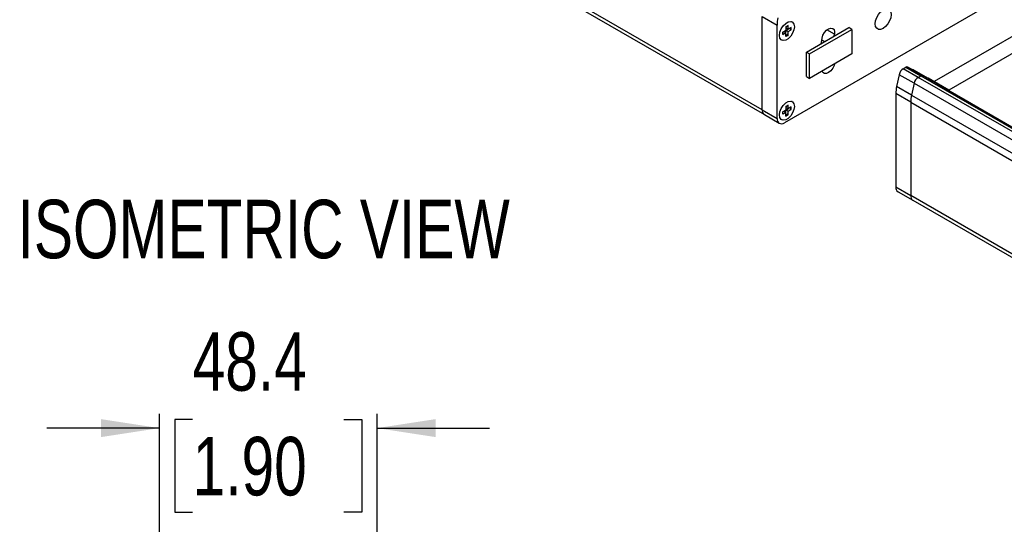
# Model space of a CAD drawing. Header units: millimetres. Extents: x 0 to 1118, y 0 to 864.
# Tile 15 of 22: x 744 to 962, y 378 to 490. Entities that reach past the tile are written whole.
import ezdxf

# ---------------------------------------------------------------- set-up
doc = ezdxf.new("R2010")
doc.units = ezdxf.units.MM
doc.layers.add('DIMENSIONS', color=140, linetype='Continuous', lineweight=25)
doc.layers.add('TEXT', color=140, linetype='Continuous', lineweight=25)
doc.styles.add('SLDTEXTSTYLE0', font='TXT', dxfattribs={"width": 0.75})
doc.dimstyles.new('SLDDIMSTYLE0', dxfattribs={"dimtxt": 13, "dimasz": 13, "dimexe": 0, "dimexo": 0.0625, "dimgap": 3.25, "dimtad": 0, "dimtih": 1, "dimtoh": 1, "dimdec": 1, "dimrnd": 1e-09, "dimzin": 12, "dimdsep": 46, "dimtxsty": 'SLDTEXTSTYLE0', "dimsah": 1, "dimcen": 0.09, "dimadec": 0, "dimazin": 3, "dimtfac": 1, "dimtdec": 1, "dimtmove": 0, "dimatfit": 0, "dimfxl": 0, "dimfrac": 2, "dimtolj": 1, "dimtzin": 12, "dimarcsym": 0})

# ---------------------------------------------------------------- blocks, each defined once
blk = doc.blocks.new('_D_12')
at = {"layer": 'DIMENSIONS'}
for p, q in [((774.59, 356.76), (774.59, 402.17)), ((781.96, 400.91), (778, 400.91)), ((778, 400.91), (778, 380.27)), ((815.58, 400.91), (819.55, 400.91)), ((819.55, 400.91), (819.55, 380.27)), ((822.96, 342.12), (822.96, 402.17)), ((774.59, 398.99), (749.59, 398.99)), ((822.96, 398.99), (847.96, 398.99)), ((778, 380.27), (781.96, 380.27)), ((819.55, 380.27), (815.58, 380.27))]:
    blk.add_line(p, q, dxfattribs=at)
for points in [[(774.59, 398.99), (761.59, 400.99), (761.59, 396.99)], [(822.96, 398.99), (835.96, 396.99), (835.96, 400.99)]]:
    blk.add_solid(points, dxfattribs=at)
at = {"layer": 'DIMENSIONS', "char_height": 13, "attachment_point": 1, "style": 'SLDTEXTSTYLE0'}
for s, insert in [('48.4', (781.96, 420.3)), ('1.90', (781.96, 397.03))]:
    blk.add_mtext(s, dxfattribs=dict(at, insert=insert))

msp = doc.modelspace()

# ---------------------------------------------------------------- linework, layer by layer
for p, q in [((908.52904, 469.74381), (743.53745, 564.99142)), ((744.0208, 563.92312), (909.01238, 468.67551)), ((981.63718, 496.16736), (946.71334, 476.00626)), ((959.67643, 493.55541), (913.47878, 466.88607)), ((984.93701, 494.26241), (950.01263, 474.101)), ((908.52904, 490.48365), (911.82887, 488.5787)), ((908.52904, 469.74381), (908.52904, 490.48365)), ((911.82887, 467.83886), (911.82887, 488.5787)), ((914.26864, 488.47657), (913.79724, 488.20443)), ((913.79724, 488.20443), (913.79724, 487.38789)), ((914.26864, 487.66003), (913.79724, 487.93216)), ((914.26864, 487.66003), (914.26864, 488.47657)), ((914.97575, 488.06823), (914.26864, 487.66003)), ((914.97575, 487.52387), (914.97575, 488.06823)), ((915.19951, 489.27256), (915.11676, 489.32033)), ((918.35031, 482.58118), (927.7784, 488.0239)), ((928.4855, 487.61569), (927.7784, 488.0239)), ((912.38302, 486.2993), (912.30027, 486.34707)), ((913.79724, 487.38789), (913.09013, 486.97969)), ((913.09013, 486.97969), (913.09013, 486.43533)), ((913.79724, 486.84353), (913.09013, 486.43533)), ((913.11555, 486.99427), (913.32583, 487.11567)), ((913.79724, 486.84353), (913.32583, 487.11567)), ((913.79724, 487.3878), (914.37667, 487.7223)), ((913.79724, 486.84353), (913.79724, 487.3878)), ((913.79724, 487.3878), (914.26864, 487.11567)), ((913.79724, 486.02699), (913.79724, 486.84353)), ((913.95019, 486.3197), (913.79724, 486.24745)), ((914.26864, 486.29913), (913.79724, 486.02699)), ((914.18589, 486.49433), (913.95019, 486.3197)), ((914.18589, 486.3469), (914.26864, 486.29913)), ((914.26864, 487.11567), (914.97575, 487.52387)), ((914.26864, 486.29913), (914.26864, 487.11567)), ((914.97575, 487.52387), (914.893, 487.57164)), ((919.05741, 482.17297), (928.4855, 487.61569)), ((924.60502, 486.52964), (922.9087, 487.50891)), ((924.54165, 486.15536), (924.60502, 486.52964)), ((928.4855, 487.61569), (928.4855, 482.17209)), ((912.78362, 485.27877), (912.86637, 485.231)), ((922.37375, 484.90386), (921.77674, 485.24851)), ((918.35031, 477.13757), (918.35031, 482.58118)), ((918.35031, 482.58118), (919.05741, 482.17297)), ((919.05741, 476.72937), (919.05741, 482.17297)), ((928.4855, 482.17209), (919.05741, 476.72937)), ((939.88149, 478.86682), (940.46669, 479.20465)), ((940.46669, 479.20465), (943.76652, 477.2997)), ((944.18316, 477.34096), (940.88332, 479.24591)), ((918.35031, 477.13757), (919.05741, 476.72937)), ((938.97496, 477.55387), (938.4089, 474.93926)), ((942.27479, 475.64891), (938.97496, 477.55387)), ((943.18132, 476.96187), (939.88149, 478.86682)), ((942.13683, 478.64846), (945.43666, 476.74351)), ((943.18132, 476.96187), (943.76652, 477.2997)), ((943.76652, 477.2997), (1052.18956, 414.70841)), ((1052.6062, 414.74967), (944.18316, 477.34096)), ((941.70873, 473.03431), (938.4089, 474.93926)), ((942.27479, 475.64891), (941.70873, 473.03431)), ((942.27479, 475.64891), (1050.69783, 413.05763)), ((1051.60436, 414.37058), (943.18132, 476.96187)), ((950.01263, 474.101), (945.43666, 476.74351)), ((941.52735, 471.43413), (938.22752, 473.33908)), ((938.22752, 473.33908), (938.22752, 452.59924)), ((941.70873, 473.03431), (1050.13177, 410.44302)), ((914.26864, 470.78485), (913.79724, 470.51271)), ((913.79724, 470.51271), (913.79724, 469.69617)), ((914.26864, 469.96831), (914.26864, 470.78485)), ((915.19951, 471.58084), (915.11676, 471.62861)), ((941.52735, 471.43413), (941.52735, 450.69429)), ((941.52735, 471.43413), (1049.95039, 408.84284)), ((908.52904, 469.74381), (911.82887, 467.83886)), ((909.01238, 468.67551), (912.31221, 466.77056)), ((912.30027, 468.65536), (912.38302, 468.60758)), ((913.79724, 469.69617), (913.09013, 469.28797)), ((913.09013, 468.74361), (913.09013, 469.28797)), ((913.79724, 469.15181), (913.09013, 468.74361)), ((913.11555, 469.30255), (913.32583, 469.42395)), ((913.32583, 469.42395), (913.79724, 469.15181)), ((914.26864, 469.96831), (913.79724, 470.24045)), ((913.79724, 469.69608), (914.37667, 470.03058)), ((913.79724, 469.15181), (913.79724, 469.69608)), ((914.26864, 469.42395), (913.79724, 469.69608)), ((913.79724, 468.33527), (913.79724, 469.15181)), ((913.95019, 468.62798), (913.79724, 468.55574)), ((913.79724, 468.33527), (914.26864, 468.60741)), ((914.18589, 468.80261), (913.95019, 468.62798)), ((914.18589, 468.65518), (914.26864, 468.60741)), ((914.97575, 470.37651), (914.26864, 469.96831)), ((914.26864, 469.42395), (914.97575, 469.83215)), ((914.26864, 468.60741), (914.26864, 469.42395)), ((914.97575, 469.83215), (914.893, 469.87992)), ((914.97575, 469.83215), (914.97575, 470.37651)), ((912.78362, 467.58705), (912.86637, 467.53928)), ((938.22752, 452.59924), (941.52735, 450.69429)), ((938.71086, 451.53094), (942.0107, 449.62598)), ((1049.95039, 388.103), (941.52735, 450.69429)), ((942.0107, 449.62598), (1050.43374, 387.0347))]:
    msp.add_line(p, q)
at = {"flags": 128}
for points in [[(935.39909, 487.8419), (934.85282, 487.62645), (934.36003, 487.63192), (933.96894, 487.85776), (933.71785, 488.28187), (933.63133, 488.86274), (933.71785, 489.5435), (933.96894, 490.25752), (934.36003, 490.9349), (934.85282, 491.50934), (935.39909, 491.9246), (935.94536, 492.14005), (936.43816, 492.13458), (936.82925, 491.90874), (937.08034, 491.48463), (937.16686, 490.90376), (937.08034, 490.223), (936.82925, 489.50898), (936.43816, 488.8316), (935.94536, 488.25716), (935.39909, 487.8419)], [(912.38302, 486.2993), (912.48253, 487.00838), (912.76903, 487.74682), (913.20798, 488.42555), (913.74643, 488.9627), (914.31944, 489.29349), (914.8579, 489.37802), (915.29685, 489.2061), (915.58335, 488.79845), (915.68285, 488.20425)], [(915.68285, 488.20425), (915.58335, 487.49518), (915.29685, 486.75674), (914.8579, 486.07801), (914.31944, 485.54086), (913.74643, 485.21007), (913.20798, 485.12554), (912.76903, 485.29746), (912.48253, 485.70511), (912.38302, 486.2993)], [(913.79724, 488.17505), (913.95019, 488.2794), (914.18589, 488.37691)], [(914.78481, 487.95801), (914.79872, 487.78939), (914.76532, 487.49794)], [(921.84908, 485.6734), (922.04099, 486.30626), (922.37595, 486.91443), (922.81357, 487.42455), (923.30106, 487.77509), (923.77963, 487.92378), (924.19154, 487.85267), (924.48712, 487.57035), (924.63072, 487.11087), (924.60502, 486.52964)], [(913.13505, 486.5568), (913.10166, 486.80971), (913.11556, 486.99437)], [(921.66771, 484.49627), (921.69352, 484.69071), (921.84908, 485.6734)], [(924.58012, 479.91756), (924.48712, 479.59746), (924.19154, 478.97386), (923.77963, 478.42717), (923.30106, 478.02332), (922.81357, 477.81102), (922.37595, 477.81587), (922.04099, 478.0373), (921.87397, 478.35533)], [(943.76652, 477.2997), (943.99202, 477.37808), (944.18316, 477.34096)], [(912.38302, 468.60758), (912.48253, 469.31666), (912.76903, 470.0551), (913.20798, 470.73383), (913.74643, 471.27098), (914.31944, 471.60177), (914.8579, 471.6863), (915.29685, 471.51438), (915.58335, 471.10673), (915.68285, 470.51254)], [(915.68285, 470.51254), (915.58335, 469.80346), (915.29685, 469.06502), (914.8579, 468.38629), (914.31944, 467.84914), (913.74643, 467.51835), (913.20798, 467.43382), (912.76903, 467.60574), (912.48253, 468.01339), (912.38302, 468.60758)], [(913.79724, 470.48334), (913.95019, 470.58768), (914.18589, 470.68519)], [(913.13505, 468.86508), (913.10166, 469.11799), (913.11555, 469.30255)], [(914.78481, 470.26629), (914.79872, 470.09768), (914.76532, 469.80622)]]:
    msp.add_lwpolyline(points, dxfattribs=at)
for centre, radius, start, end in [((919.4297, 488.52752), 7.60101, 167.4521721, 179.6142635), ((940.71079, 478.86392), 0.41915, 65.692881, 125.6175775), ((941.01736, 477.11313), 2.08941, 122.9310146, 167.8225723), ((942.00599, 478.39213), 0.28779, 62.9579144, 111.7635365), ((944.01062, 476.95897), 0.41915, 65.692881, 125.6175775), ((945.82835, 473.28791), 7.60101, 167.4521721, 179.6142635), ((944.31719, 475.20817), 2.08941, 122.9310146, 167.8225723), ((945.30582, 476.48718), 0.28779, 62.9579144, 111.7635365), ((949.12819, 471.38295), 7.60101, 167.4521721, 179.6142635), ((909.67237, 469.61761), 1.15028, 173.7011525, 234.9866671), ((912.83471, 467.6757), 1.01899, 170.785963, 309.2032852), ((939.33745, 452.45793), 1.11889, 172.7441704, 235.9436492), ((942.63728, 450.55297), 1.11889, 172.7441704, 235.9436492), ((942.67069, 450.56809), 1.15028, 173.7011525, 234.9866671)]:
    msp.add_arc(centre, radius, start, end)

# ---------------------------------------------------------------- texts
at = {"layer": 'TEXT', "insert": (743.05868, 449.74705), "char_height": 13, "attachment_point": 1, "style": 'SLDTEXTSTYLE0'}
msp.add_mtext('ISOMETRIC VIEW', dxfattribs=at)

# ---------------------------------------------------------------- dimensions: what is measured, and where the dimension line sits
at = {"layer": 'DIMENSIONS'}
dim = msp.add_linear_dim(base=(822.9611, 398.99154), p1=(774.5882, 355.49154), p2=(822.9611, 340.84547), dimstyle='SLDDIMSTYLE0', dxfattribs=at)
dim.commit()
dim.dimension.update_dxf_attribs({"geometry": '_D_12', "text_midpoint": (798.77465, 398.99154), "dimtype": 160})

doc.saveas('drawing.dxf')
